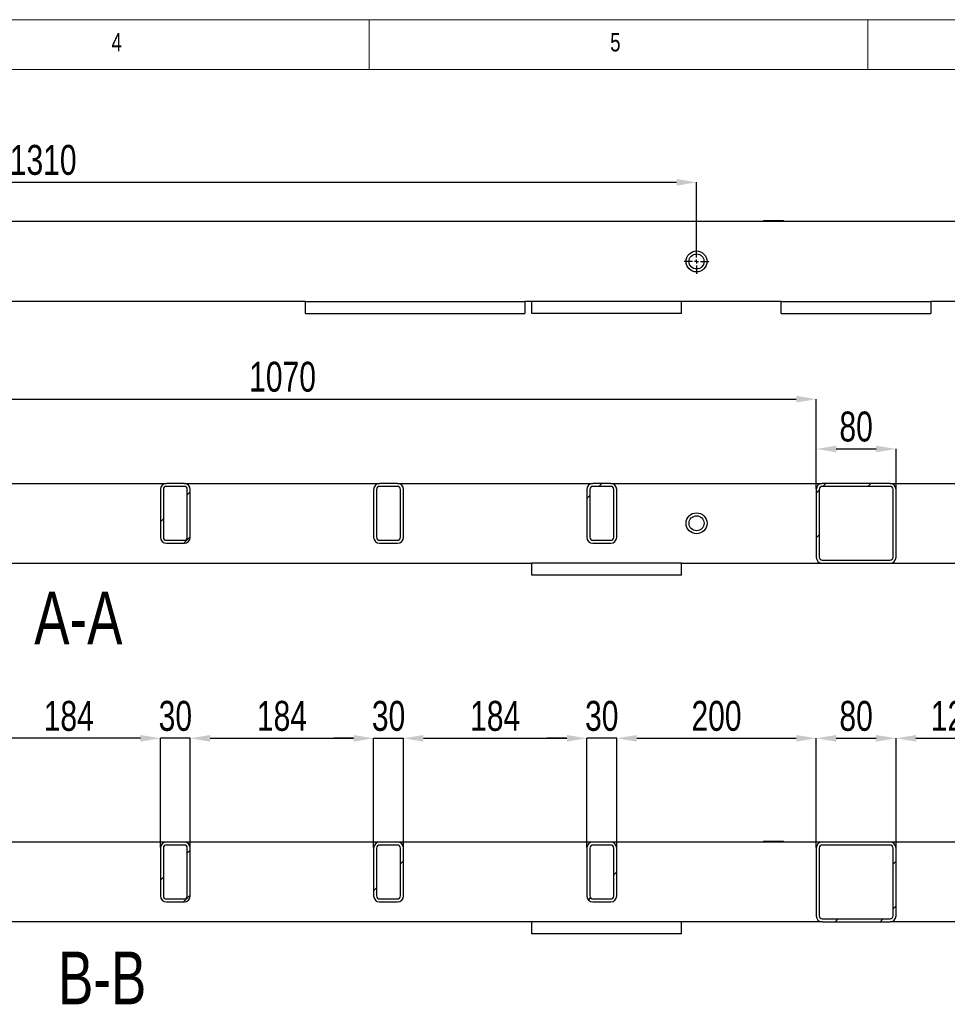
# Model space of a CAD drawing. Header units: millimetres. Extents: x 5 to 592, y 5 to 415.
# Tile 9 of 16: x 162 to 255, y 316 to 415. Entities that reach past the tile are written whole.
import ezdxf

# ---------------------------------------------------------------- set-up
doc = ezdxf.new("R2010")
doc.units = ezdxf.units.MM
doc.header["$PDSIZE"] = -1
doc.linetypes.add('CENTERX2', pattern=[20.32, 12.7, -2.54, 2.54, -2.54])
for name, color, linetype in [('COTES', 1, 'Continuous'), ('NOTES', 6, 'Continuous'), ('TRAIT-FINS', 9, 'Continuous'), ('TRAIT-MIXTES', 3, 'CENTERX2')]:
    doc.layers.add(name, color=color, linetype=linetype)
doc.layers.add('TRAIT-FORT', color=4, linetype='Continuous', lineweight=25)
doc.styles.add('SLDTEXTSTYLE0', font='TXT', dxfattribs={"width": 0.75})
doc.dimstyles.new('SLDDIMSTYLE2', dxfattribs={"dimtxt": 3, "dimasz": 2, "dimexe": 0, "dimexo": 0.0625, "dimgap": 0.75, "dimtad": 1, "dimdec": 0, "dimlfac": 10, "dimrnd": 1e-09, "dimzin": 12, "dimdsep": 46, "dimtxsty": 'SLDTEXTSTYLE0', "dimsah": 1, "dimcen": 0.09, "dimadec": 0, "dimazin": 3, "dimtfac": 1, "dimtdec": 0, "dimtofl": 0, "dimtmove": 0, "dimatfit": 3, "dimfxl": 1, "dimfrac": 2, "dimtolj": 1, "dimtzin": 12, "dimarcsym": 0})
doc.dimstyles.new('SLDDIMSTYLE3', dxfattribs={"dimtxt": 3, "dimasz": 2, "dimexe": 0, "dimexo": 0.0625, "dimgap": 0.75, "dimtad": 1, "dimdec": 0, "dimlfac": 10, "dimrnd": 1e-09, "dimzin": 12, "dimdsep": 46, "dimtxsty": 'SLDTEXTSTYLE0', "dimsah": 1, "dimcen": 0.09, "dimadec": 0, "dimazin": 3, "dimtfac": 1, "dimtdec": 0, "dimtmove": 0, "dimatfit": 0, "dimfxl": 1, "dimfrac": 2, "dimtolj": 1, "dimtzin": 12, "dimarcsym": 0})
pattern_1 = [(45, (0, 0), (-13.4704, 13.4704), []), (45, (4.49, 2e-323), (-13.4704, 13.4704), []), (45, (8.98, 4e-323), (-13.4704, 13.4704), []), (45, (13.47, 6e-323), (-13.4704, 13.4704), [])]

# ---------------------------------------------------------------- blocks, each defined once
blk = doc.blocks.new('_D_34')
at = {"layer": 'COTES', "color": 0, "lineweight": -2, "transparency": 16777216}
for p, q in [((98.821, 392.074), (98.821, 398.696)), ((100.821, 398.696), (227.821, 398.696)), ((229.821, 392.074), (229.821, 398.696))]:
    blk.add_line(p, q, dxfattribs=at)
at = {"layer": 'COTES', "color": 0, "transparency": 16777216}
for points in [[(100.821, 399.029), (100.821, 398.362), (98.821, 398.696)], [(227.821, 399.029), (227.821, 398.362), (229.821, 398.696)]]:
    blk.add_solid(points, dxfattribs=at)
at = {"layer": 'Defpoints', "color": 0, "transparency": 16777216}
for p in [(229.821, 398.696), (98.821, 392.012), (229.821, 392.012)]:
    blk.add_point(p, dxfattribs=at)
at = {"layer": 'COTES', "color": 0, "transparency": 16777216, "insert": (164.321, 402.446), "char_height": 3, "attachment_point": 2, "style": 'SLDTEXTSTYLE0'}
blk.add_mtext('\\A1;1310', dxfattribs=at)
blk = doc.blocks.new('SW_CENTERMARKSYMBOL_16')
at = {"layer": 'TRAIT-MIXTES', "color": 0}
for p, q in [((0, 0.4), (0, 1.25)), ((-0.4, 0), (-1.25, 0)), ((0, 0), (-0.2, 0)), ((0, 0), (-0.2, 0)), ((0, 0), (0, 0.2)), ((0, 0), (0, 0.2)), ((0, 0), (0, -0.2)), ((0, 0), (0.2, 0)), ((0, 0), (0, -0.2)), ((0, 0), (0.2, 0)), ((0.4, 0), (1.25, 0)), ((0, -0.4), (0, -1.25))]:
    blk.add_line(p, q, dxfattribs=at)
blk = doc.blocks.new('SW_CENTERMARKSYMBOL_17')
at = {"layer": 'TRAIT-MIXTES', "color": 0}
for p, q in [((0, 0.4), (0, 1.25)), ((-0.4, 0), (-1.25, 0)), ((0, 0), (-0.2, 0)), ((0, 0), (-0.2, 0)), ((0, 0), (0, 0.2)), ((0, 0), (0, 0.2)), ((0, 0), (0, -0.2)), ((0, 0), (0.2, 0)), ((0, 0), (0, -0.2)), ((0, 0), (0.2, 0)), ((0.4, 0), (1.25, 0)), ((0, -0.4), (0, -1.25))]:
    blk.add_line(p, q, dxfattribs=at)
blk = doc.blocks.new('_D_71')
at = {"layer": 'COTES', "color": 0, "lineweight": -2, "transparency": 16777216}
for p, q in [((134.821, 367.977), (134.821, 376.958)), ((136.821, 376.958), (239.821, 376.958)), ((241.821, 367.977), (241.821, 376.958))]:
    blk.add_line(p, q, dxfattribs=at)
at = {"layer": 'COTES', "color": 0, "transparency": 16777216}
for points in [[(136.821, 377.291), (136.821, 376.624), (134.821, 376.958)], [(239.821, 377.291), (239.821, 376.624), (241.821, 376.958)]]:
    blk.add_solid(points, dxfattribs=at)
at = {"layer": 'Defpoints', "color": 0, "transparency": 16777216}
for p in [(241.821, 376.958), (134.821, 367.914), (241.821, 367.914)]:
    blk.add_point(p, dxfattribs=at)
at = {"layer": 'COTES', "color": 0, "transparency": 16777216, "insert": (188.321, 380.708), "char_height": 3, "attachment_point": 2, "style": 'SLDTEXTSTYLE0'}
blk.add_mtext('\\A1;1070', dxfattribs=at)
blk = doc.blocks.new('_D_72')
at = {"layer": 'COTES', "color": 0, "lineweight": -2, "transparency": 16777216}
for p, q in [((241.821, 367.977), (241.821, 371.966)), ((243.821, 371.966), (247.821, 371.966)), ((249.821, 367.977), (249.821, 371.966))]:
    blk.add_line(p, q, dxfattribs=at)
at = {"layer": 'COTES', "color": 0, "transparency": 16777216}
for points in [[(243.821, 372.3), (243.821, 371.633), (241.821, 371.966)], [(247.821, 372.3), (247.821, 371.633), (249.821, 371.966)]]:
    blk.add_solid(points, dxfattribs=at)
at = {"layer": 'Defpoints', "color": 0, "transparency": 16777216}
for p in [(249.821, 371.966), (241.821, 367.914), (249.821, 367.914)]:
    blk.add_point(p, dxfattribs=at)
at = {"layer": 'COTES', "color": 0, "transparency": 16777216, "insert": (245.821, 375.716), "char_height": 3, "attachment_point": 2, "style": 'SLDTEXTSTYLE0'}
blk.add_mtext('\\A1;80', dxfattribs=at)
blk = doc.blocks.new('_D_82')
at = {"layer": 'COTES', "color": 0, "lineweight": -2, "transparency": 16777216}
for p, q in [((157.696, 332.021), (157.696, 342.958)), ((174.071, 342.958), (159.696, 342.958)), ((176.071, 332.021), (176.071, 342.958))]:
    blk.add_line(p, q, dxfattribs=at)
at = {"layer": 'COTES', "color": 0, "transparency": 16777216}
for points in [[(159.696, 343.292), (159.696, 342.625), (157.696, 342.958)], [(174.071, 343.292), (174.071, 342.625), (176.071, 342.958)]]:
    blk.add_solid(points, dxfattribs=at)
at = {"layer": 'Defpoints', "color": 0, "transparency": 16777216}
for p in [(157.696, 342.958), (157.696, 331.958), (176.071, 331.958)]:
    blk.add_point(p, dxfattribs=at)
at = {"layer": 'COTES', "color": 0, "transparency": 16777216, "insert": (166.883, 346.708), "char_height": 3, "attachment_point": 2, "style": 'SLDTEXTSTYLE0'}
blk.add_mtext('\\A1;184', dxfattribs=at)
blk = doc.blocks.new('_D_83')
at = {"layer": 'COTES', "color": 0, "lineweight": -2, "transparency": 16777216}
for p, q in [((174.071, 342.958), (172.071, 342.958)), ((176.071, 332.021), (176.071, 342.958)), ((179.071, 342.958), (176.071, 342.958)), ((179.071, 332.021), (179.071, 342.958)), ((181.071, 342.958), (183.071, 342.958))]:
    blk.add_line(p, q, dxfattribs=at)
at = {"layer": 'COTES', "color": 0, "transparency": 16777216}
for points in [[(174.071, 343.292), (174.071, 342.625), (176.071, 342.958)], [(181.071, 343.292), (181.071, 342.625), (179.071, 342.958)]]:
    blk.add_solid(points, dxfattribs=at)
at = {"layer": 'Defpoints', "color": 0, "transparency": 16777216}
for p in [(176.071, 342.958), (176.071, 331.958), (179.071, 331.958)]:
    blk.add_point(p, dxfattribs=at)
at = {"layer": 'COTES', "color": 0, "transparency": 16777216, "insert": (177.571, 346.708), "char_height": 3, "attachment_point": 2, "style": 'SLDTEXTSTYLE0'}
blk.add_mtext('\\A1;30', dxfattribs=at)
blk = doc.blocks.new('_D_84')
at = {"layer": 'COTES', "color": 0, "lineweight": -2, "transparency": 16777216}
for p, q in [((179.071, 332.021), (179.071, 342.958)), ((181.071, 342.958), (195.446, 342.958)), ((197.446, 332.021), (197.446, 342.958))]:
    blk.add_line(p, q, dxfattribs=at)
at = {"layer": 'COTES', "color": 0, "transparency": 16777216}
for points in [[(181.071, 343.292), (181.071, 342.625), (179.071, 342.958)], [(195.446, 343.292), (195.446, 342.625), (197.446, 342.958)]]:
    blk.add_solid(points, dxfattribs=at)
at = {"layer": 'Defpoints', "color": 0, "transparency": 16777216}
for p in [(197.446, 342.958), (179.071, 331.958), (197.446, 331.958)]:
    blk.add_point(p, dxfattribs=at)
at = {"layer": 'COTES', "color": 0, "transparency": 16777216, "insert": (188.258, 346.708), "char_height": 3, "attachment_point": 2, "style": 'SLDTEXTSTYLE0'}
blk.add_mtext('\\A1;184', dxfattribs=at)
blk = doc.blocks.new('_D_85')
at = {"layer": 'COTES', "color": 0, "lineweight": -2, "transparency": 16777216}
for p, q in [((195.446, 342.958), (193.446, 342.958)), ((197.446, 332.021), (197.446, 342.958)), ((197.446, 342.958), (200.446, 342.958)), ((200.446, 332.021), (200.446, 342.958)), ((202.446, 342.958), (204.446, 342.958))]:
    blk.add_line(p, q, dxfattribs=at)
at = {"layer": 'COTES', "color": 0, "transparency": 16777216}
for points in [[(195.446, 343.292), (195.446, 342.625), (197.446, 342.958)], [(202.446, 343.292), (202.446, 342.625), (200.446, 342.958)]]:
    blk.add_solid(points, dxfattribs=at)
at = {"layer": 'Defpoints', "color": 0, "transparency": 16777216}
for p in [(200.446, 342.958), (197.446, 331.958), (200.446, 331.958)]:
    blk.add_point(p, dxfattribs=at)
at = {"layer": 'COTES', "color": 0, "transparency": 16777216, "insert": (198.946, 346.708), "char_height": 3, "attachment_point": 2, "style": 'SLDTEXTSTYLE0'}
blk.add_mtext('\\A1;30', dxfattribs=at)
blk = doc.blocks.new('_D_86')
at = {"layer": 'COTES', "color": 0, "lineweight": -2, "transparency": 16777216}
for p, q in [((200.446, 332.021), (200.446, 342.958)), ((202.446, 342.958), (216.821, 342.958)), ((218.821, 332.021), (218.821, 342.958))]:
    blk.add_line(p, q, dxfattribs=at)
at = {"layer": 'COTES', "color": 0, "transparency": 16777216}
for points in [[(202.446, 343.292), (202.446, 342.625), (200.446, 342.958)], [(216.821, 343.292), (216.821, 342.625), (218.821, 342.958)]]:
    blk.add_solid(points, dxfattribs=at)
at = {"layer": 'Defpoints', "color": 0, "transparency": 16777216}
for p in [(218.821, 342.958), (200.446, 331.958), (218.821, 331.958)]:
    blk.add_point(p, dxfattribs=at)
at = {"layer": 'COTES', "color": 0, "transparency": 16777216, "insert": (209.633, 346.708), "char_height": 3, "attachment_point": 2, "style": 'SLDTEXTSTYLE0'}
blk.add_mtext('\\A1;184', dxfattribs=at)
blk = doc.blocks.new('_D_87')
at = {"layer": 'COTES', "color": 0, "lineweight": -2, "transparency": 16777216}
for p, q in [((216.821, 342.958), (214.821, 342.958)), ((218.821, 332.021), (218.821, 342.958)), ((221.821, 342.958), (218.821, 342.958)), ((221.821, 332.021), (221.821, 342.958)), ((223.821, 342.958), (225.821, 342.958))]:
    blk.add_line(p, q, dxfattribs=at)
at = {"layer": 'COTES', "color": 0, "transparency": 16777216}
for points in [[(216.821, 343.292), (216.821, 342.625), (218.821, 342.958)], [(223.821, 343.292), (223.821, 342.625), (221.821, 342.958)]]:
    blk.add_solid(points, dxfattribs=at)
at = {"layer": 'Defpoints', "color": 0, "transparency": 16777216}
for p in [(218.821, 342.958), (218.821, 331.958), (221.821, 331.958)]:
    blk.add_point(p, dxfattribs=at)
at = {"layer": 'COTES', "color": 0, "transparency": 16777216, "insert": (220.321, 346.708), "char_height": 3, "attachment_point": 2, "style": 'SLDTEXTSTYLE0'}
blk.add_mtext('\\A1;30', dxfattribs=at)
blk = doc.blocks.new('_D_88')
at = {"layer": 'COTES', "color": 0, "lineweight": -2, "transparency": 16777216}
for p, q in [((221.821, 332.021), (221.821, 342.958)), ((223.821, 342.958), (239.821, 342.958)), ((241.821, 332.021), (241.821, 342.958))]:
    blk.add_line(p, q, dxfattribs=at)
at = {"layer": 'COTES', "color": 0, "transparency": 16777216}
for points in [[(223.821, 343.292), (223.821, 342.625), (221.821, 342.958)], [(239.821, 343.292), (239.821, 342.625), (241.821, 342.958)]]:
    blk.add_solid(points, dxfattribs=at)
at = {"layer": 'Defpoints', "color": 0, "transparency": 16777216}
for p in [(241.821, 342.958), (221.821, 331.958), (241.821, 331.958)]:
    blk.add_point(p, dxfattribs=at)
at = {"layer": 'COTES', "color": 0, "transparency": 16777216, "insert": (231.821, 346.708), "char_height": 3, "attachment_point": 2, "style": 'SLDTEXTSTYLE0'}
blk.add_mtext('\\A1;200', dxfattribs=at)
blk = doc.blocks.new('_D_89')
at = {"layer": 'COTES', "color": 0, "lineweight": -2, "transparency": 16777216}
for p, q in [((249.821, 332.021), (249.821, 342.958)), ((251.821, 342.958), (259.821, 342.958)), ((261.821, 332.021), (261.821, 342.958))]:
    blk.add_line(p, q, dxfattribs=at)
at = {"layer": 'COTES', "color": 0, "transparency": 16777216}
for points in [[(251.821, 343.292), (251.821, 342.625), (249.821, 342.958)], [(259.821, 343.292), (259.821, 342.625), (261.821, 342.958)]]:
    blk.add_solid(points, dxfattribs=at)
at = {"layer": 'Defpoints', "color": 0, "transparency": 16777216}
for p in [(261.821, 342.958), (249.821, 331.958), (261.821, 331.958)]:
    blk.add_point(p, dxfattribs=at)
at = {"layer": 'COTES', "color": 0, "transparency": 16777216, "insert": (255.821, 346.708), "char_height": 3, "attachment_point": 2, "style": 'SLDTEXTSTYLE0'}
blk.add_mtext('\\A1;120', dxfattribs=at)
blk = doc.blocks.new('_D_94')
at = {"layer": 'COTES', "color": 0, "lineweight": -2, "transparency": 16777216}
for p, q in [((241.821, 332.021), (241.821, 342.958)), ((243.821, 342.958), (247.821, 342.958)), ((249.821, 332.021), (249.821, 342.958))]:
    blk.add_line(p, q, dxfattribs=at)
at = {"layer": 'COTES', "color": 0, "transparency": 16777216}
for points in [[(243.821, 343.292), (243.821, 342.625), (241.821, 342.958)], [(247.821, 343.292), (247.821, 342.625), (249.821, 342.958)]]:
    blk.add_solid(points, dxfattribs=at)
at = {"layer": 'Defpoints', "color": 0, "transparency": 16777216}
for p in [(249.821, 342.958), (241.821, 331.958), (249.821, 331.958)]:
    blk.add_point(p, dxfattribs=at)
at = {"layer": 'COTES', "color": 0, "transparency": 16777216, "insert": (245.821, 346.708), "char_height": 3, "attachment_point": 2, "style": 'SLDTEXTSTYLE0'}
blk.add_mtext('\\A1;80', dxfattribs=at)

msp = doc.modelspace()

# ---------------------------------------------------------------- hatches: boundary and pattern name
at = {"layer": 'TRAIT-FINS'}
h = msp.add_hatch(dxfattribs=at)
h.set_pattern_fill('DIN 201 ACIER ET FONTE', color=256, style=0, pattern_type=2)
h.set_pattern_definition(pattern_1)
edge = h.paths.add_edge_path(flags=0)
edge.add_arc((176.671, 367.914), 0.6, 90, 180)
edge.add_line((176.071, 367.914), (176.071, 363.114))
edge.add_arc((176.671, 363.114), 0.6, 180, 270)
edge.add_line((176.671, 362.514), (178.471, 362.514))
edge.add_arc((178.471, 363.114), 0.6, 270, 360)
edge.add_line((179.071, 363.114), (179.071, 367.914))
edge.add_arc((178.471, 367.914), 0.6, 0, 90)
edge.add_line((178.471, 368.514), (176.671, 368.514))
edge = h.paths.add_edge_path(flags=0)
edge.add_line((178.471, 362.814), (176.671, 362.814))
edge.add_arc((176.671, 363.114), 0.3, 180, 270, ccw=False)
edge.add_line((176.371, 363.114), (176.371, 367.914))
edge.add_arc((176.671, 367.914), 0.3, 90, 180, ccw=False)
edge.add_line((176.671, 368.214), (178.471, 368.214))
edge.add_arc((178.471, 367.914), 0.3, 0, 90, ccw=False)
edge.add_line((178.771, 367.914), (178.771, 363.114))
edge.add_arc((178.471, 363.114), 0.3, 270, 360, ccw=False)
h = msp.add_hatch(dxfattribs=at)
h.set_pattern_fill('DIN 201 ACIER ET FONTE', color=256, style=0, pattern_type=2)
h.set_pattern_definition(pattern_1)
edge = h.paths.add_edge_path(flags=0)
edge.add_arc((198.046, 367.914), 0.6, 90, 180)
edge.add_line((197.446, 367.914), (197.446, 363.114))
edge.add_arc((198.046, 363.114), 0.6, 180, 270)
edge.add_line((198.046, 362.514), (199.846, 362.514))
edge.add_arc((199.846, 363.114), 0.6, 270, 360)
edge.add_line((200.446, 363.114), (200.446, 367.914))
edge.add_arc((199.846, 367.914), 0.6, 0, 90)
edge.add_line((199.846, 368.514), (198.046, 368.514))
edge = h.paths.add_edge_path(flags=0)
edge.add_line((199.846, 362.814), (198.046, 362.814))
edge.add_arc((198.046, 363.114), 0.3, 180, 270, ccw=False)
edge.add_line((197.746, 363.114), (197.746, 367.914))
edge.add_arc((198.046, 367.914), 0.3, 90, 180, ccw=False)
edge.add_line((198.046, 368.214), (199.846, 368.214))
edge.add_arc((199.846, 367.914), 0.3, 0, 90, ccw=False)
edge.add_line((200.146, 367.914), (200.146, 363.114))
edge.add_arc((199.846, 363.114), 0.3, 270, 360, ccw=False)
h = msp.add_hatch(dxfattribs=at)
h.set_pattern_fill('DIN 201 ACIER ET FONTE', color=256, style=0, pattern_type=2)
h.set_pattern_definition(pattern_1)
edge = h.paths.add_edge_path(flags=0)
edge.add_arc((219.421, 367.914), 0.6, 90, 180)
edge.add_line((218.821, 367.914), (218.821, 363.114))
edge.add_arc((219.421, 363.114), 0.6, 180, 270)
edge.add_line((219.421, 362.514), (221.221, 362.514))
edge.add_arc((221.221, 363.114), 0.6, 270, 360)
edge.add_line((221.821, 363.114), (221.821, 367.914))
edge.add_arc((221.221, 367.914), 0.6, 0, 90)
edge.add_line((221.221, 368.514), (219.421, 368.514))
edge = h.paths.add_edge_path(flags=0)
edge.add_line((221.221, 362.814), (219.421, 362.814))
edge.add_arc((219.421, 363.114), 0.3, 180, 270, ccw=False)
edge.add_line((219.121, 363.114), (219.121, 367.914))
edge.add_arc((219.421, 367.914), 0.3, 90, 180, ccw=False)
edge.add_line((219.421, 368.214), (221.221, 368.214))
edge.add_arc((221.221, 367.914), 0.3, 0, 90, ccw=False)
edge.add_line((221.521, 367.914), (221.521, 363.114))
edge.add_arc((221.221, 363.114), 0.3, 270, 360, ccw=False)
h = msp.add_hatch(dxfattribs=at)
h.set_pattern_fill('DIN 201 ACIER ET FONTE', color=256, style=0, pattern_type=2)
h.set_pattern_definition(pattern_1)
edge = h.paths.add_edge_path(flags=0)
edge.add_line((249.221, 368.514), (242.421, 368.514))
edge.add_arc((242.421, 367.914), 0.6, 90, 180)
edge.add_line((241.821, 367.914), (241.821, 361.114))
edge.add_arc((242.421, 361.114), 0.6, 180, 270)
edge.add_line((242.421, 360.514), (249.221, 360.514))
edge.add_arc((249.221, 361.114), 0.6, 270, 360)
edge.add_line((249.821, 361.114), (249.821, 367.914))
edge.add_arc((249.221, 367.914), 0.6, 0, 90)
edge = h.paths.add_edge_path(flags=0)
edge.add_arc((242.421, 367.914), 0.3, 90, 180, ccw=False)
edge.add_line((242.421, 368.214), (249.221, 368.214))
edge.add_arc((249.221, 367.914), 0.3, 0, 90, ccw=False)
edge.add_line((249.521, 367.914), (249.521, 361.114))
edge.add_arc((249.221, 361.114), 0.3, 270, 360, ccw=False)
edge.add_line((249.221, 360.814), (242.421, 360.814))
edge.add_arc((242.421, 361.114), 0.3, 180, 270, ccw=False)
edge.add_line((242.121, 361.114), (242.121, 367.914))
h = msp.add_hatch(dxfattribs=at)
h.set_pattern_fill('DIN 201 ACIER ET FONTE', color=256, style=0, pattern_type=2)
h.set_pattern_definition(pattern_1)
edge = h.paths.add_edge_path(flags=0)
edge.add_arc((176.671, 331.958), 0.6, 90, 180)
edge.add_line((176.071, 331.958), (176.071, 327.158))
edge.add_arc((176.671, 327.158), 0.6, 180, 270)
edge.add_line((176.671, 326.558), (178.471, 326.558))
edge.add_arc((178.471, 327.158), 0.6, 270, 360)
edge.add_line((179.071, 327.158), (179.071, 331.958))
edge.add_arc((178.471, 331.958), 0.6, 0, 90)
edge.add_line((178.471, 332.558), (176.671, 332.558))
edge = h.paths.add_edge_path(flags=0)
edge.add_line((178.471, 326.858), (176.671, 326.858))
edge.add_arc((176.671, 327.158), 0.3, 180, 270, ccw=False)
edge.add_line((176.371, 327.158), (176.371, 331.958))
edge.add_arc((176.671, 331.958), 0.3, 90, 180, ccw=False)
edge.add_line((176.671, 332.258), (178.471, 332.258))
edge.add_arc((178.471, 331.958), 0.3, 0, 90, ccw=False)
edge.add_line((178.771, 331.958), (178.771, 327.158))
edge.add_arc((178.471, 327.158), 0.3, 270, 360, ccw=False)
h = msp.add_hatch(dxfattribs=at)
h.set_pattern_fill('DIN 201 ACIER ET FONTE', color=256, style=0, pattern_type=2)
h.set_pattern_definition(pattern_1)
edge = h.paths.add_edge_path(flags=0)
edge.add_arc((198.046, 331.958), 0.6, 90, 180)
edge.add_line((197.446, 331.958), (197.446, 327.158))
edge.add_arc((198.046, 327.158), 0.6, 180, 270)
edge.add_line((198.046, 326.558), (199.846, 326.558))
edge.add_arc((199.846, 327.158), 0.6, 270, 360)
edge.add_line((200.446, 327.158), (200.446, 331.958))
edge.add_arc((199.846, 331.958), 0.6, 0, 90)
edge.add_line((199.846, 332.558), (198.046, 332.558))
edge = h.paths.add_edge_path(flags=0)
edge.add_line((199.846, 326.858), (198.046, 326.858))
edge.add_arc((198.046, 327.158), 0.3, 180, 270, ccw=False)
edge.add_line((197.746, 327.158), (197.746, 331.958))
edge.add_arc((198.046, 331.958), 0.3, 90, 180, ccw=False)
edge.add_line((198.046, 332.258), (199.846, 332.258))
edge.add_arc((199.846, 331.958), 0.3, 0, 90, ccw=False)
edge.add_line((200.146, 331.958), (200.146, 327.158))
edge.add_arc((199.846, 327.158), 0.3, 270, 360, ccw=False)
h = msp.add_hatch(dxfattribs=at)
h.set_pattern_fill('DIN 201 ACIER ET FONTE', color=256, style=0, pattern_type=2)
h.set_pattern_definition(pattern_1)
edge = h.paths.add_edge_path(flags=0)
edge.add_arc((219.421, 331.958), 0.6, 90, 180)
edge.add_line((218.821, 331.958), (218.821, 327.158))
edge.add_arc((219.421, 327.158), 0.6, 180, 270)
edge.add_line((219.421, 326.558), (221.221, 326.558))
edge.add_arc((221.221, 327.158), 0.6, 270, 360)
edge.add_line((221.821, 327.158), (221.821, 331.958))
edge.add_arc((221.221, 331.958), 0.6, 0, 90)
edge.add_line((221.221, 332.558), (219.421, 332.558))
edge = h.paths.add_edge_path(flags=0)
edge.add_line((221.221, 326.858), (219.421, 326.858))
edge.add_arc((219.421, 327.158), 0.3, 180, 270, ccw=False)
edge.add_line((219.121, 327.158), (219.121, 331.958))
edge.add_arc((219.421, 331.958), 0.3, 90, 180, ccw=False)
edge.add_line((219.421, 332.258), (221.221, 332.258))
edge.add_arc((221.221, 331.958), 0.3, 0, 90, ccw=False)
edge.add_line((221.521, 331.958), (221.521, 327.158))
edge.add_arc((221.221, 327.158), 0.3, 270, 360, ccw=False)
h = msp.add_hatch(dxfattribs=at)
h.set_pattern_fill('DIN 201 ACIER ET FONTE', color=256, style=0, pattern_type=2)
h.set_pattern_definition(pattern_1)
edge = h.paths.add_edge_path(flags=0)
edge.add_arc((249.221, 331.958), 0.6, 0, 90)
edge.add_line((249.221, 332.558), (242.421, 332.558))
edge.add_arc((242.421, 331.958), 0.6, 90, 180)
edge.add_line((241.821, 331.958), (241.821, 325.158))
edge.add_arc((242.421, 325.158), 0.6, 180, 270)
edge.add_line((242.421, 324.558), (249.221, 324.558))
edge.add_arc((249.221, 325.158), 0.6, 270, 360)
edge.add_line((249.821, 325.158), (249.821, 331.958))
edge = h.paths.add_edge_path(flags=0)
edge.add_line((242.121, 325.158), (242.121, 331.958))
edge.add_arc((242.421, 331.958), 0.3, 90, 180, ccw=False)
edge.add_line((242.421, 332.258), (249.221, 332.258))
edge.add_arc((249.221, 331.958), 0.3, 0, 90, ccw=False)
edge.add_line((249.521, 331.958), (249.521, 325.158))
edge.add_arc((249.221, 325.158), 0.3, 270, 360, ccw=False)
edge.add_line((249.221, 324.858), (242.421, 324.858))
edge.add_arc((242.421, 325.158), 0.3, 180, 270, ccw=False)

# ---------------------------------------------------------------- linework, layer by layer
at = {"lineweight": 18}
for p, q in [((589, 415), (5, 415)), ((197, 415), (197, 410)), ((247, 410), (247, 415)), ((584, 410), (10, 410))]:
    msp.add_line(p, q, dxfattribs=at)
at = {"layer": 'TRAIT-FORT', "lineweight": 25}
for p, q in [((236.539, 394.862), (236.539, 394.762)), ((236.539, 394.862), (238.539, 394.862)), ((238.539, 394.762), (238.539, 394.862)), ((289.221, 394.762), (58.421, 394.762)), ((190.621, 386.762), (131.021, 386.762)), ((190.621, 385.562), (190.621, 386.762)), ((190.621, 386.762), (212.621, 386.762)), ((212.621, 386.762), (212.621, 385.562)), ((238.321, 386.762), (212.621, 386.762)), ((213.321, 385.562), (213.321, 386.762)), ((228.321, 385.562), (228.321, 386.762)), ((238.321, 385.562), (238.321, 386.762)), ((238.321, 386.762), (253.321, 386.762)), ((253.321, 386.762), (253.321, 385.562)), ((282.321, 386.762), (253.321, 386.762)), ((190.621, 385.562), (212.621, 385.562)), ((228.321, 385.562), (213.321, 385.562)), ((238.321, 385.562), (253.321, 385.562)), ((157.096, 368.514), (176.671, 368.514)), ((178.471, 368.514), (176.671, 368.514)), ((178.471, 368.214), (176.671, 368.214)), ((178.471, 368.514), (198.046, 368.514)), ((199.846, 368.514), (198.046, 368.514)), ((199.846, 368.214), (198.046, 368.214)), ((199.846, 368.514), (219.421, 368.514)), ((221.221, 368.514), (219.421, 368.514)), ((221.221, 368.214), (219.421, 368.214)), ((221.221, 368.514), (242.421, 368.514)), ((249.221, 368.514), (242.421, 368.514)), ((249.221, 368.214), (242.421, 368.214)), ((249.221, 368.514), (262.421, 368.514)), ((176.071, 367.914), (176.071, 363.114)), ((176.371, 367.914), (176.371, 363.114)), ((178.771, 363.114), (178.771, 367.914)), ((179.071, 363.114), (179.071, 367.914)), ((197.446, 367.914), (197.446, 363.114)), ((197.746, 367.914), (197.746, 363.114)), ((200.146, 363.114), (200.146, 367.914)), ((200.446, 363.114), (200.446, 367.914)), ((218.821, 367.914), (218.821, 363.114)), ((219.121, 367.914), (219.121, 363.114)), ((221.521, 363.114), (221.521, 367.914)), ((221.821, 363.114), (221.821, 367.914)), ((241.821, 367.914), (241.821, 361.114)), ((242.121, 367.914), (242.121, 361.114)), ((249.521, 361.114), (249.521, 367.914)), ((249.821, 361.114), (249.821, 367.914)), ((176.671, 362.814), (178.471, 362.814)), ((176.671, 362.514), (178.471, 362.514)), ((198.046, 362.814), (199.846, 362.814)), ((198.046, 362.514), (199.846, 362.514)), ((219.421, 362.814), (221.221, 362.814)), ((219.421, 362.514), (221.221, 362.514)), ((138.321, 360.514), (213.321, 360.514)), ((213.321, 359.314), (213.321, 360.514)), ((228.321, 360.514), (213.321, 360.514)), ((228.321, 359.314), (228.321, 360.514)), ((228.321, 360.514), (242.421, 360.514)), ((242.421, 360.814), (249.221, 360.814)), ((242.421, 360.514), (249.221, 360.514)), ((249.221, 360.514), (282.321, 360.514)), ((228.321, 359.314), (213.321, 359.314)), ((236.539, 332.658), (236.539, 332.558)), ((236.539, 332.658), (238.539, 332.658)), ((238.539, 332.558), (238.539, 332.658)), ((176.671, 332.558), (157.096, 332.558)), ((176.071, 331.958), (176.071, 327.158)), ((176.371, 331.958), (176.371, 327.158)), ((178.471, 332.558), (176.671, 332.558)), ((178.471, 332.258), (176.671, 332.258)), ((198.046, 332.558), (178.471, 332.558)), ((178.771, 327.158), (178.771, 331.958)), ((179.071, 327.158), (179.071, 331.958)), ((197.446, 331.958), (197.446, 327.158)), ((197.746, 331.958), (197.746, 327.158)), ((199.846, 332.558), (198.046, 332.558)), ((199.846, 332.258), (198.046, 332.258)), ((219.421, 332.558), (199.846, 332.558)), ((200.146, 327.158), (200.146, 331.958)), ((200.446, 327.158), (200.446, 331.958)), ((218.821, 331.958), (218.821, 327.158)), ((219.121, 331.958), (219.121, 327.158)), ((221.221, 332.558), (219.421, 332.558)), ((221.221, 332.258), (219.421, 332.258)), ((242.421, 332.558), (221.221, 332.558)), ((221.521, 327.158), (221.521, 331.958)), ((221.821, 327.158), (221.821, 331.958)), ((241.821, 331.958), (241.821, 325.158)), ((242.121, 331.958), (242.121, 325.158)), ((249.221, 332.558), (242.421, 332.558)), ((249.221, 332.258), (242.421, 332.258)), ((262.421, 332.558), (249.221, 332.558)), ((249.521, 325.158), (249.521, 331.958)), ((249.821, 325.158), (249.821, 331.958)), ((176.671, 326.858), (178.471, 326.858)), ((198.046, 326.858), (199.846, 326.858)), ((219.421, 326.858), (221.221, 326.858)), ((176.671, 326.558), (178.471, 326.558)), ((198.046, 326.558), (199.846, 326.558)), ((219.421, 326.558), (221.221, 326.558)), ((242.421, 324.858), (249.221, 324.858)), ((242.421, 324.558), (134.821, 324.558)), ((213.321, 323.358), (213.321, 324.558)), ((228.321, 323.358), (228.321, 324.558)), ((242.421, 324.558), (249.221, 324.558)), ((281.821, 324.558), (249.221, 324.558)), ((228.321, 323.358), (213.321, 323.358))]:
    msp.add_line(p, q, dxfattribs=at)
for centre, radius in [((229.821, 390.762), 1.05), ((229.821, 390.762), 0.75), ((229.821, 364.514), 1.05), ((229.821, 364.514), 0.75)]:
    msp.add_circle(centre, radius, dxfattribs=at)
for centre, radius, start, end in [((176.671, 367.914), 0.6, 90, 180), ((176.671, 367.914), 0.3, 90, 180), ((178.471, 367.914), 0.6, 0, 90), ((178.471, 367.914), 0.3, 0, 90), ((198.046, 367.914), 0.6, 90, 180), ((198.046, 367.914), 0.3, 90, 180), ((199.846, 367.914), 0.6, 0, 90), ((199.846, 367.914), 0.3, 0, 90), ((219.421, 367.914), 0.6, 90, 180), ((219.421, 367.914), 0.3, 90, 180), ((221.221, 367.914), 0.6, 0, 90), ((221.221, 367.914), 0.3, 0, 90), ((242.421, 367.914), 0.6, 90, 180), ((242.421, 367.914), 0.3, 90, 180), ((249.221, 367.914), 0.6, 0, 90), ((249.221, 367.914), 0.3, 0, 90), ((176.671, 363.114), 0.6, 180, 270), ((176.671, 363.114), 0.3, 180, 270), ((178.471, 363.114), 0.6, 270, 0), ((178.471, 363.114), 0.3, 270, 0), ((198.046, 363.114), 0.6, 180, 270), ((198.046, 363.114), 0.3, 180, 270), ((199.846, 363.114), 0.3, 270, 0), ((199.846, 363.114), 0.6, 270, 0), ((219.421, 363.114), 0.6, 180, 270), ((219.421, 363.114), 0.3, 180, 270), ((221.221, 363.114), 0.3, 270, 0), ((221.221, 363.114), 0.6, 270, 0), ((242.421, 361.114), 0.6, 180, 270), ((242.421, 361.114), 0.3, 180, 270), ((249.221, 361.114), 0.3, 270, 0), ((249.221, 361.114), 0.6, 270, 0), ((176.671, 331.958), 0.6, 90, 180), ((176.671, 331.958), 0.3, 90, 180), ((178.471, 331.958), 0.6, 0, 90), ((178.471, 331.958), 0.3, 0, 90), ((198.046, 331.958), 0.6, 90, 180), ((198.046, 331.958), 0.3, 90, 180), ((199.846, 331.958), 0.6, 0, 90), ((199.846, 331.958), 0.3, 0, 90), ((219.421, 331.958), 0.6, 90, 180), ((219.421, 331.958), 0.3, 90, 180), ((221.221, 331.958), 0.6, 0, 90), ((221.221, 331.958), 0.3, 0, 90), ((242.421, 331.958), 0.6, 90, 180), ((242.421, 331.958), 0.3, 90, 180), ((249.221, 331.958), 0.6, 0, 90), ((249.221, 331.958), 0.3, 0, 90), ((176.671, 327.158), 0.6, 180, 270), ((176.671, 327.158), 0.3, 180, 270), ((178.471, 327.158), 0.3, 270, 0), ((178.471, 327.158), 0.6, 270, 0), ((198.046, 327.158), 0.6, 180, 270), ((198.046, 327.158), 0.3, 180, 270), ((199.846, 327.158), 0.6, 270, 0), ((199.846, 327.158), 0.3, 270, 0), ((219.421, 327.158), 0.6, 180, 270), ((219.421, 327.158), 0.3, 180, 270), ((221.221, 327.158), 0.6, 270, 0), ((221.221, 327.158), 0.3, 270, 0), ((242.421, 325.158), 0.6, 180, 270), ((242.421, 325.158), 0.3, 180, 270), ((249.221, 325.158), 0.6, 270, 0), ((249.221, 325.158), 0.3, 270, 0)]:
    msp.add_arc(centre, radius, start, end, dxfattribs=at)

# ---------------------------------------------------------------- block references
at = {"layer": 'TRAIT-MIXTES'}
for name in ['SW_CENTERMARKSYMBOL_16', 'SW_CENTERMARKSYMBOL_17']:
    msp.add_blockref(name, (229.821, 390.762), dxfattribs=at)

# ---------------------------------------------------------------- texts
at = {"layer": 'NOTES', "style": 'SLDTEXTSTYLE0'}
for s, insert, char_height, attachment_point in [('4', (171.167, 413.668), 1.852, 1), ('5', (221.167, 413.668), 1.852, 1), ('A-A', (167.846, 357.669), 5.2917, 2), ('B-B', (170.238, 321.583), 5.2917, 2)]:
    msp.add_mtext(s, dxfattribs=dict(at, insert=insert, char_height=char_height, attachment_point=attachment_point))

# ---------------------------------------------------------------- dimensions: what is measured, and where the dimension line sits
at = {"layer": 'COTES'}
for base, p1, p2, dimstyle, picture, middle in [((229.821, 398.696), (98.821, 392.012), (229.821, 392.012), 'SLDDIMSTYLE2', '_D_34', (164.321, 398.696)), ((241.821, 376.958), (134.821, 367.914), (241.821, 367.914), 'SLDDIMSTYLE2', '_D_71', (188.321, 376.958)), ((249.821, 371.966), (241.821, 367.914), (249.821, 367.914), 'SLDDIMSTYLE3', '_D_72', (245.821, 371.966)), ((157.696, 342.958), (176.071, 331.958), (157.696, 331.958), 'SLDDIMSTYLE2', '_D_82', (166.883, 342.958)), ((176.071, 342.958), (179.071, 331.958), (176.071, 331.958), 'SLDDIMSTYLE3', '_D_83', (177.571, 342.958)), ((197.446, 342.958), (179.071, 331.958), (197.446, 331.958), 'SLDDIMSTYLE2', '_D_84', (188.258, 342.958)), ((200.446, 342.958), (197.446, 331.958), (200.446, 331.958), 'SLDDIMSTYLE3', '_D_85', (198.946, 342.958)), ((218.821, 342.958), (200.446, 331.958), (218.821, 331.958), 'SLDDIMSTYLE2', '_D_86', (209.633, 342.958)), ((218.821, 342.958), (221.821, 331.958), (218.821, 331.958), 'SLDDIMSTYLE3', '_D_87', (220.321, 342.958)), ((241.821, 342.958), (221.821, 331.958), (241.821, 331.958), 'SLDDIMSTYLE2', '_D_88', (231.821, 342.958)), ((249.821, 342.958), (241.821, 331.958), (249.821, 331.958), 'SLDDIMSTYLE3', '_D_94', (245.821, 342.958)), ((261.821, 342.958), (249.821, 331.958), (261.821, 331.958), 'SLDDIMSTYLE2', '_D_89', (255.821, 342.958))]:
    dim = msp.add_linear_dim(base=base, p1=p1, p2=p2, dimstyle=dimstyle, dxfattribs=at)
    dim.commit()
    dim.dimension.update_dxf_attribs({"geometry": picture, "text_midpoint": middle, "dimtype": 160})

doc.saveas('drawing.dxf')
